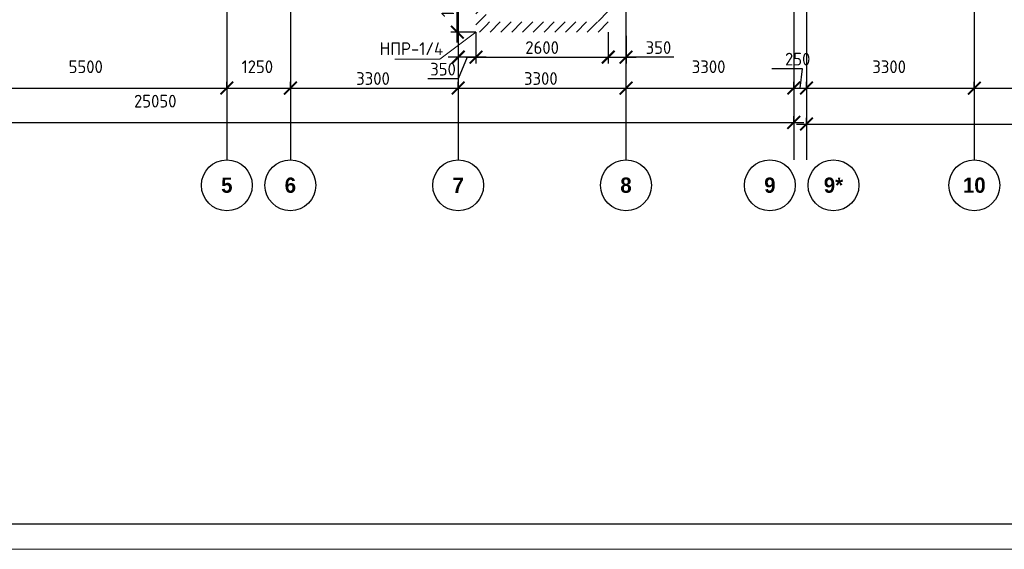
# Model space of a CAD drawing. Header units: millimetres. Extents: x 130535 to 3472113, y -231620 to 121434.
# Tile 3 of 133: x 235554 to 254918, y -52734 to -42313. Entities that reach past the tile are written whole.
import ezdxf

# ---------------------------------------------------------------- set-up
doc = ezdxf.new("R2010")
doc.units = ezdxf.units.MM
doc.linetypes.add('______5', pattern=[1.1, 0.8, -0.1, 0.1, -0.1])
doc.linetypes.add('DASHDOT_axis', pattern=[24, 20, -1.5, 1, -1.5])
doc.layers.get('DEFPOINTS').update_dxf_attribs({"color": 1, "lineweight": 0})
for name, color, linetype, lineweight in [('Колонны текст', 7, 'Continuous', 0), ('Общий01', 7, 'Continuous', 13), ('Оси', 40, '______5', 18), ('РАЗМЕРЫ', 1, 'Continuous', 9), ('ТОНКИЕ', 7, 'Continuous', 9)]:
    doc.layers.add(name, color=color, linetype=linetype, lineweight=lineweight)
doc.layers.add('Стена_ бетон несущ.', color=7, linetype='Continuous', lineweight=70, true_color=0xb4b496)
doc.layers.add('ТОЛСТЫЕ_ОСНОВНЫЕ', color=6, linetype='Continuous')
doc.styles.add('ARIAL', font='arial.ttf')
doc.styles.add('Century Gothic', font='GOTHIC.TTF')
doc.styles.add('GOST-2.304_Type-B', font='GOST_Common.ttf')
doc.dimstyles.new('СПДС', dxfattribs={"dimscale": 100, "dimtxt": 2.5, "dimasz": 2.5, "dimexe": 1.25, "dimexo": 0, "dimtad": 1, "dimdec": 0, "dimtxsty": 'GOST-2.304_Type-B', "dimblk": 'ARCHTICK', "dimcen": 2.5, "dimdle": 2, "dimadec": 0, "dimazin": 2, "dimtfac": 0.75, "dimtdec": 0, "dimtmove": 1, "dimatfit": 3, "dimfxl": 1, "dimtolj": 1, "dimarcsym": 1})
pattern_1 = [(45, (387224.73, -49905.4), (-212.13203, 212.13203), []), (45, (387118.66, -49799.32), (-212.13203, 212.13203), [])]

# ---------------------------------------------------------------- blocks, each defined once
blk = doc.blocks.new('*U26')
at = {"layer": 'ТОЛСТЫЕ_ОСНОВНЫЕ', "color": 6}
blk.add_lwpolyline([(20, 5), (836, 5), (836, 589), (20, 589)], close=True, dxfattribs=at)
at = {"layer": 'ТОНКИЕ'}
blk.add_lwpolyline([(0, 0), (841, 0), (841, 594), (0, 594)], close=True, dxfattribs=at)
blk = doc.blocks.new('_ArchTick')
at = {"color": 0, "linetype": 'ByBlock', "const_width": 0.15}
blk.add_lwpolyline([(-0.5, -0.5), (0.5, 0.5)], dxfattribs=at)
blk = doc.blocks.new('*D170')
at = {"layer": 'DEFPOINTS', "color": 0, "linetype": 'Continuous', "lineweight": 0, "transparency": 16777216}
for p in [(225728, -44335), (250778, -44335), (250778, -44335)]:
    blk.add_point(p, dxfattribs=at)
at = {"layer": 'Оси', "color": 0, "linetype": 'Continuous', "lineweight": -2, "transparency": 16777216}
for p, q in [((225528, -44335), (250978, -44335)), ((225728, -44335), (225728, -44210)), ((250778, -44335), (250778, -44210))]:
    blk.add_line(p, q, dxfattribs=at)
at = {"layer": 'Оси', "color": 0, "linetype": 'Continuous', "lineweight": -2, "transparency": 16777216, "xscale": 250, "yscale": 250, "zscale": 250, "rotation": 180}
blk.add_blockref('_ArchTick', (225728, -44335), dxfattribs=at)
at = {"layer": 'Оси', "color": 0, "linetype": 'Continuous', "lineweight": -2, "transparency": 16777216, "xscale": 250, "yscale": 250, "zscale": 250}
blk.add_blockref('_ArchTick', (250778, -44335), dxfattribs=at)
at = {"layer": 'Оси', "color": 0, "linetype": 'Continuous', "lineweight": 13, "transparency": 16777216, "insert": (238220, -43916), "char_height": 250, "width": 104.17, "attachment_point": 5, "style": 'GOST-2.304_Type-B'}
blk.add_mtext('\\A1;25050', dxfattribs=at)
blk = doc.blocks.new('NSY101')
at = {"color": 0, "linetype": 'ByBlock', "lineweight": -2}
blk.add_circle((0, 0), 0.05, dxfattribs=at)
blk = doc.blocks.new('СЛОЖНЫЙ_ОБЪЕКТ_59')
at = {"layer": 'Оси', "color": 16, "linetype": 'Continuous', "lineweight": 25, "transparency": 33554687, "xscale": 9.999999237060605, "yscale": 9.999999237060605, "zscale": 9.999999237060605}
blk.add_blockref('NSY101', (-147.605, 1.401), dxfattribs=at)
at = {"layer": 'Оси', "color": 16, "linetype": 'Continuous', "lineweight": 25, "transparency": 33554687, "insert": (-147.605, 1.401), "char_height": 0.3, "width": 0.385, "attachment_point": 5, "style": 'Century Gothic'}
blk.add_mtext('\\A1;{\\fCentury Gothic|i0|b1;\\H0.300000;\\W1.000000;\\C16;5}\\P', dxfattribs=at)
blk = doc.blocks.new('СЛОЖНЫЙ_ОБЪЕКТ_60')
at = {"layer": 'Оси', "color": 16, "linetype": 'Continuous', "lineweight": 25, "transparency": 33554687, "xscale": 9.999999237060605, "yscale": 9.999999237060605, "zscale": 9.999999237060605}
blk.add_blockref('NSY101', (-146.355, 1.401), dxfattribs=at)
at = {"layer": 'Оси', "color": 16, "linetype": 'Continuous', "lineweight": 25, "transparency": 33554687, "insert": (-146.355, 1.401), "char_height": 0.3, "width": 0.385, "attachment_point": 5, "style": 'Century Gothic'}
blk.add_mtext('\\A1;{\\fCentury Gothic|i0|b1;\\H0.300000;\\W1.000000;\\C16;6}\\P', dxfattribs=at)
blk = doc.blocks.new('СЛОЖНЫЙ_ОБЪЕКТ_61')
at = {"layer": 'Оси', "color": 16, "linetype": 'Continuous', "lineweight": 25, "transparency": 33554687, "xscale": 9.999999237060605, "yscale": 9.999999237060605, "zscale": 9.999999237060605}
blk.add_blockref('NSY101', (-143.055, 1.401), dxfattribs=at)
at = {"layer": 'Оси', "color": 16, "linetype": 'Continuous', "lineweight": 25, "transparency": 33554687, "insert": (-143.055, 1.401), "char_height": 0.3, "width": 0.385, "attachment_point": 5, "style": 'Century Gothic'}
blk.add_mtext('\\A1;{\\fCentury Gothic|i0|b1;\\H0.300000;\\W1.000000;\\C16;7}\\P', dxfattribs=at)
blk = doc.blocks.new('СЛОЖНЫЙ_ОБЪЕКТ_62')
at = {"layer": 'Оси', "color": 16, "linetype": 'Continuous', "lineweight": 25, "transparency": 33554687, "xscale": 9.999999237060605, "yscale": 9.999999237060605, "zscale": 9.999999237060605}
blk.add_blockref('NSY101', (-139.755, 1.401), dxfattribs=at)
at = {"layer": 'Оси', "color": 16, "linetype": 'Continuous', "lineweight": 25, "transparency": 33554687, "insert": (-139.755, 1.401), "char_height": 0.3, "width": 0.385, "attachment_point": 5, "style": 'Century Gothic'}
blk.add_mtext('\\A1;{\\fCentury Gothic|i0|b1;\\H0.300000;\\W1.000000;\\C16;8}\\P', dxfattribs=at)
blk = doc.blocks.new('СЛОЖНЫЙ_ОБЪЕКТ_63')
at = {"layer": 'Оси', "color": 16, "linetype": 'Continuous', "lineweight": 25, "transparency": 33554687, "xscale": 9.999999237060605, "yscale": 9.999999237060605, "zscale": 9.999999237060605}
blk.add_blockref('NSY101', (-132.905, 1.401), dxfattribs=at)
at = {"layer": 'Оси', "color": 16, "linetype": 'Continuous', "lineweight": 25, "transparency": 33554687, "insert": (-132.905, 1.401), "char_height": 0.3, "width": 0.62, "attachment_point": 5, "style": 'Century Gothic'}
blk.add_mtext('\\A1;{\\fCentury Gothic|i0|b1;\\H0.300000;\\W1.000000;\\C16;10}\\P', dxfattribs=at)
blk = doc.blocks.new('СЛОЖНЫЙ_ОБЪЕКТ_75')
at = {"layer": 'Оси', "color": 16, "linetype": 'Continuous', "lineweight": 25, "transparency": 33554687, "xscale": 9.999999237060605, "yscale": 9.999999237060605, "zscale": 9.999999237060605}
blk.add_blockref('NSY101', (-135.675, 1.401), dxfattribs=at)
at = {"layer": 'Оси', "color": 16, "linetype": 'Continuous', "lineweight": 25, "transparency": 33554687, "insert": (-135.675, 1.401), "char_height": 0.3, "width": 0.57, "attachment_point": 5, "style": 'Century Gothic'}
blk.add_mtext('\\A1;{\\fCentury Gothic|i0|b1;\\H0.300000;\\W1.000000;\\C16;9*}\\P', dxfattribs=at)
blk = doc.blocks.new('СЛОЖНЫЙ_ОБЪЕКТ_76')
at = {"layer": 'Оси', "color": 16, "linetype": 'Continuous', "lineweight": 25, "transparency": 33554687, "xscale": 9.999999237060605, "yscale": 9.999999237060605, "zscale": 9.999999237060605}
blk.add_blockref('NSY101', (-136.925, 1.401), dxfattribs=at)
at = {"layer": 'Оси', "color": 16, "linetype": 'Continuous', "lineweight": 25, "transparency": 33554687, "insert": (-136.925, 1.401), "char_height": 0.3, "width": 0.385, "attachment_point": 5, "style": 'Century Gothic'}
blk.add_mtext('\\A1;{\\fCentury Gothic|i0|b1;\\H0.300000;\\W1.000000;\\C16;9}\\P', dxfattribs=at)
blk = doc.blocks.new('*D174')
at = {"layer": 'DEFPOINTS', "color": 0, "linetype": 'Continuous', "lineweight": 0, "transparency": 16777216}
for p in [(251028, -44366), (272068, -44366), (272068, -44366)]:
    blk.add_point(p, dxfattribs=at)
at = {"layer": 'Оси', "color": 0, "linetype": 'Continuous', "lineweight": -2, "transparency": 16777216}
for p, q in [((251028, -44366), (251028, -44241)), ((272068, -44366), (272068, -44241)), ((250828, -44366), (272268, -44366))]:
    blk.add_line(p, q, dxfattribs=at)
at = {"layer": 'Оси', "color": 0, "linetype": 'Continuous', "lineweight": -2, "transparency": 16777216, "xscale": 250, "yscale": 250, "zscale": 250, "rotation": 180}
blk.add_blockref('_ArchTick', (251028, -44366), dxfattribs=at)
at = {"layer": 'Оси', "color": 0, "linetype": 'Continuous', "lineweight": -2, "transparency": 16777216, "xscale": 250, "yscale": 250, "zscale": 250}
blk.add_blockref('_ArchTick', (272068, -44366), dxfattribs=at)
at = {"layer": 'Оси', "color": 0, "linetype": 'Continuous', "lineweight": 13, "transparency": 16777216, "insert": (260798, -44178), "char_height": 250, "width": 104.17, "attachment_point": 5, "style": 'GOST-2.304_Type-B'}
blk.add_mtext('\\A1;21040', dxfattribs=at)
blk = doc.blocks.new('*D137')
at = {"layer": 'DEFPOINTS', "color": 0, "linetype": 'Continuous', "lineweight": 0, "transparency": 16777216}
for p in [(234128, -43658), (239628, -43658), (239628, -43658)]:
    blk.add_point(p, dxfattribs=at)
at = {"layer": 'Оси', "color": 0, "linetype": 'Continuous', "lineweight": -2, "transparency": 16777216}
for p, q in [((234128, -43658), (234128, -43533)), ((239628, -43658), (239628, -43533)), ((233928, -43658), (239828, -43658))]:
    blk.add_line(p, q, dxfattribs=at)
at = {"layer": 'Оси', "color": 0, "linetype": 'Continuous', "lineweight": -2, "transparency": 16777216, "xscale": 250, "yscale": 250, "zscale": 250, "rotation": 180}
blk.add_blockref('_ArchTick', (234128, -43658), dxfattribs=at)
at = {"layer": 'Оси', "color": 0, "linetype": 'Continuous', "lineweight": -2, "transparency": 16777216, "xscale": 250, "yscale": 250, "zscale": 250}
blk.add_blockref('_ArchTick', (239628, -43658), dxfattribs=at)
at = {"layer": 'Оси', "color": 0, "linetype": 'Continuous', "lineweight": 13, "transparency": 16777216, "insert": (236853, -43239), "char_height": 250, "width": 83.33, "attachment_point": 5, "style": 'GOST-2.304_Type-B'}
blk.add_mtext('\\A1;5500', dxfattribs=at)
blk = doc.blocks.new('*D138')
at = {"layer": 'DEFPOINTS', "color": 0, "linetype": 'Continuous', "lineweight": 0, "transparency": 16777216}
for p in [(239628, -43658), (240878, -43658), (240878, -43658)]:
    blk.add_point(p, dxfattribs=at)
at = {"layer": 'Оси', "color": 0, "linetype": 'Continuous', "lineweight": -2, "transparency": 16777216}
for p, q in [((239628, -43658), (239628, -43533)), ((240878, -43658), (240878, -43533)), ((239428, -43658), (241078, -43658))]:
    blk.add_line(p, q, dxfattribs=at)
at = {"layer": 'Оси', "color": 0, "linetype": 'Continuous', "lineweight": -2, "transparency": 16777216, "xscale": 250, "yscale": 250, "zscale": 250, "rotation": 180}
blk.add_blockref('_ArchTick', (239628, -43658), dxfattribs=at)
at = {"layer": 'Оси', "color": 0, "linetype": 'Continuous', "lineweight": -2, "transparency": 16777216, "xscale": 250, "yscale": 250, "zscale": 250}
blk.add_blockref('_ArchTick', (240878, -43658), dxfattribs=at)
at = {"layer": 'Оси', "color": 0, "linetype": 'Continuous', "lineweight": 13, "transparency": 16777216, "insert": (240228, -43239), "char_height": 250, "width": 83.33, "attachment_point": 5, "style": 'GOST-2.304_Type-B'}
blk.add_mtext('\\A1;1250', dxfattribs=at)
blk = doc.blocks.new('*D139')
at = {"layer": 'DEFPOINTS', "color": 0, "linetype": 'Continuous', "lineweight": 0, "transparency": 16777216}
for p in [(240878, -43658), (244178, -43658), (244178, -43658)]:
    blk.add_point(p, dxfattribs=at)
at = {"layer": 'Оси', "color": 0, "linetype": 'Continuous', "lineweight": -2, "transparency": 16777216}
for p, q in [((240878, -43658), (240878, -43533)), ((244178, -43658), (244178, -43533)), ((240678, -43658), (244378, -43658))]:
    blk.add_line(p, q, dxfattribs=at)
at = {"layer": 'Оси', "color": 0, "linetype": 'Continuous', "lineweight": -2, "transparency": 16777216, "xscale": 250, "yscale": 250, "zscale": 250, "rotation": 180}
blk.add_blockref('_ArchTick', (240878, -43658), dxfattribs=at)
at = {"layer": 'Оси', "color": 0, "linetype": 'Continuous', "lineweight": -2, "transparency": 16777216, "xscale": 250, "yscale": 250, "zscale": 250}
blk.add_blockref('_ArchTick', (244178, -43658), dxfattribs=at)
at = {"layer": 'Оси', "color": 0, "linetype": 'Continuous', "lineweight": 13, "transparency": 16777216, "insert": (242503, -43471), "char_height": 250, "width": 83.33, "attachment_point": 5, "style": 'GOST-2.304_Type-B'}
blk.add_mtext('\\A1;3300', dxfattribs=at)
blk = doc.blocks.new('*D140')
at = {"layer": 'DEFPOINTS', "color": 0, "linetype": 'Continuous', "lineweight": 0, "transparency": 16777216}
for p in [(244178, -43658), (247478, -43658), (247478, -43658)]:
    blk.add_point(p, dxfattribs=at)
at = {"layer": 'Оси', "color": 0, "linetype": 'Continuous', "lineweight": -2, "transparency": 16777216}
for p, q in [((244178, -43658), (244178, -43533)), ((247478, -43658), (247478, -43533)), ((243978, -43658), (247678, -43658))]:
    blk.add_line(p, q, dxfattribs=at)
at = {"layer": 'Оси', "color": 0, "linetype": 'Continuous', "lineweight": -2, "transparency": 16777216, "xscale": 250, "yscale": 250, "zscale": 250, "rotation": 180}
blk.add_blockref('_ArchTick', (244178, -43658), dxfattribs=at)
at = {"layer": 'Оси', "color": 0, "linetype": 'Continuous', "lineweight": -2, "transparency": 16777216, "xscale": 250, "yscale": 250, "zscale": 250}
blk.add_blockref('_ArchTick', (247478, -43658), dxfattribs=at)
at = {"layer": 'Оси', "color": 0, "linetype": 'Continuous', "lineweight": 13, "transparency": 16777216, "insert": (245803, -43471), "char_height": 250, "width": 83.33, "attachment_point": 5, "style": 'GOST-2.304_Type-B'}
blk.add_mtext('\\A1;3300', dxfattribs=at)
blk = doc.blocks.new('*D141')
at = {"layer": 'DEFPOINTS', "color": 0, "linetype": 'Continuous', "lineweight": 0, "transparency": 16777216}
for p in [(247478, -43658), (250778, -43658), (250778, -43658)]:
    blk.add_point(p, dxfattribs=at)
at = {"layer": 'Оси', "color": 0, "linetype": 'Continuous', "lineweight": -2, "transparency": 16777216}
for p, q in [((247478, -43658), (247478, -43533)), ((250778, -43658), (250778, -43533)), ((247278, -43658), (250978, -43658))]:
    blk.add_line(p, q, dxfattribs=at)
at = {"layer": 'Оси', "color": 0, "linetype": 'Continuous', "lineweight": -2, "transparency": 16777216, "xscale": 250, "yscale": 250, "zscale": 250, "rotation": 180}
blk.add_blockref('_ArchTick', (247478, -43658), dxfattribs=at)
at = {"layer": 'Оси', "color": 0, "linetype": 'Continuous', "lineweight": -2, "transparency": 16777216, "xscale": 250, "yscale": 250, "zscale": 250}
blk.add_blockref('_ArchTick', (250778, -43658), dxfattribs=at)
at = {"layer": 'Оси', "color": 0, "linetype": 'Continuous', "lineweight": 13, "transparency": 16777216, "insert": (249103, -43239), "char_height": 250, "width": 83.33, "attachment_point": 5, "style": 'GOST-2.304_Type-B'}
blk.add_mtext('\\A1;3300', dxfattribs=at)
blk = doc.blocks.new('*D142')
at = {"layer": 'DEFPOINTS', "color": 0, "linetype": 'Continuous', "lineweight": 0, "transparency": 16777216}
for p in [(250778, -43658), (251028, -43658), (251028, -43658)]:
    blk.add_point(p, dxfattribs=at)
at = {"layer": 'Оси', "color": 0, "linetype": 'Continuous', "lineweight": -2, "transparency": 16777216}
for p, q in [((250948, -43277), (250348, -43277)), ((250903, -43658), (250948, -43277)), ((250778, -43658), (250778, -43533)), ((251028, -43658), (251028, -43533)), ((250578, -43658), (251228, -43658))]:
    blk.add_line(p, q, dxfattribs=at)
at = {"layer": 'Оси', "color": 0, "linetype": 'Continuous', "lineweight": -2, "transparency": 16777216, "xscale": 250, "yscale": 250, "zscale": 250, "rotation": 180}
blk.add_blockref('_ArchTick', (250778, -43658), dxfattribs=at)
at = {"layer": 'Оси', "color": 0, "linetype": 'Continuous', "lineweight": -2, "transparency": 16777216, "xscale": 250, "yscale": 250, "zscale": 250}
blk.add_blockref('_ArchTick', (251028, -43658), dxfattribs=at)
at = {"layer": 'Оси', "color": 0, "linetype": 'Continuous', "lineweight": 13, "transparency": 16777216, "insert": (250854, -43089), "char_height": 250, "width": 62.5, "attachment_point": 5, "style": 'GOST-2.304_Type-B'}
blk.add_mtext('\\A1;250', dxfattribs=at)
blk = doc.blocks.new('*D143')
at = {"layer": 'DEFPOINTS', "color": 0, "linetype": 'Continuous', "lineweight": 0, "transparency": 16777216}
for p in [(251028, -43658), (254328, -43658), (254328, -43658)]:
    blk.add_point(p, dxfattribs=at)
at = {"layer": 'Оси', "color": 0, "linetype": 'Continuous', "lineweight": -2, "transparency": 16777216}
for p, q in [((251028, -43658), (251028, -43533)), ((254328, -43658), (254328, -43533)), ((250828, -43658), (254528, -43658))]:
    blk.add_line(p, q, dxfattribs=at)
at = {"layer": 'Оси', "color": 0, "linetype": 'Continuous', "lineweight": -2, "transparency": 16777216, "xscale": 250, "yscale": 250, "zscale": 250, "rotation": 180}
blk.add_blockref('_ArchTick', (251028, -43658), dxfattribs=at)
at = {"layer": 'Оси', "color": 0, "linetype": 'Continuous', "lineweight": -2, "transparency": 16777216, "xscale": 250, "yscale": 250, "zscale": 250}
blk.add_blockref('_ArchTick', (254328, -43658), dxfattribs=at)
at = {"layer": 'Оси', "color": 0, "linetype": 'Continuous', "lineweight": 13, "transparency": 16777216, "insert": (252653, -43239), "char_height": 250, "width": 83.33, "attachment_point": 5, "style": 'GOST-2.304_Type-B'}
blk.add_mtext('\\A1;3300', dxfattribs=at)
blk = doc.blocks.new('*D144')
at = {"layer": 'DEFPOINTS', "color": 0, "linetype": 'Continuous', "lineweight": 0, "transparency": 16777216}
for p in [(254328, -43658), (257628, -43658), (257628, -43658)]:
    blk.add_point(p, dxfattribs=at)
at = {"layer": 'Оси', "color": 0, "linetype": 'Continuous', "lineweight": -2, "transparency": 16777216}
for p, q in [((254328, -43658), (254328, -43533)), ((257628, -43658), (257628, -43533)), ((254128, -43658), (257828, -43658))]:
    blk.add_line(p, q, dxfattribs=at)
at = {"layer": 'Оси', "color": 0, "linetype": 'Continuous', "lineweight": -2, "transparency": 16777216, "xscale": 250, "yscale": 250, "zscale": 250, "rotation": 180}
blk.add_blockref('_ArchTick', (254328, -43658), dxfattribs=at)
at = {"layer": 'Оси', "color": 0, "linetype": 'Continuous', "lineweight": -2, "transparency": 16777216, "xscale": 250, "yscale": 250, "zscale": 250}
blk.add_blockref('_ArchTick', (257628, -43658), dxfattribs=at)
at = {"layer": 'Оси', "color": 0, "linetype": 'Continuous', "lineweight": 13, "transparency": 16777216, "insert": (255953, -43239), "char_height": 250, "width": 83.33, "attachment_point": 5, "style": 'GOST-2.304_Type-B'}
blk.add_mtext('\\A1;3300', dxfattribs=at)
blk = doc.blocks.new('*D187')
at = {"layer": 'DEFPOINTS', "color": 0, "linetype": 'Continuous', "lineweight": 0, "transparency": 16777216}
for p in [(244528, -42559, -350), (247128, -42559, -350), (247128, -43050)]:
    blk.add_point(p, dxfattribs=at)
at = {"layer": 'РАЗМЕРЫ', "color": 0, "linetype": 'Continuous', "lineweight": -2, "transparency": 16777216}
for p, q in [((244528, -42559), (244528, -43175)), ((247128, -42559), (247128, -43175)), ((244328, -43050), (247328, -43050))]:
    blk.add_line(p, q, dxfattribs=at)
at = {"layer": 'РАЗМЕРЫ', "color": 0, "linetype": 'Continuous', "lineweight": -2, "transparency": 16777216, "xscale": 250, "yscale": 250, "zscale": 250, "rotation": 180}
blk.add_blockref('_ArchTick', (244528, -43050), dxfattribs=at)
at = {"layer": 'РАЗМЕРЫ', "color": 0, "linetype": 'Continuous', "lineweight": -2, "transparency": 16777216, "xscale": 250, "yscale": 250, "zscale": 250}
blk.add_blockref('_ArchTick', (247128, -43050), dxfattribs=at)
at = {"layer": 'РАЗМЕРЫ', "color": 0, "linetype": 'Continuous', "lineweight": 0, "transparency": 16777216, "insert": (245828, -42862), "char_height": 250, "attachment_point": 5, "style": 'GOST-2.304_Type-B'}
blk.add_mtext('\\A1;2600', dxfattribs=at)
blk = doc.blocks.new('*D188')
at = {"layer": 'DEFPOINTS', "color": 0, "linetype": 'Continuous', "lineweight": 0, "transparency": 16777216}
for p in [(244159, -41359), (244528, -41359, -350), (244528, -42559, -350)]:
    blk.add_point(p, dxfattribs=at)
at = {"layer": 'РАЗМЕРЫ', "color": 0, "linetype": 'Continuous', "lineweight": -2, "transparency": 16777216}
for p, q in [((244159, -42759), (244159, -41159)), ((244528, -41359), (244034, -41359)), ((244528, -42559), (244034, -42559))]:
    blk.add_line(p, q, dxfattribs=at)
at = {"layer": 'РАЗМЕРЫ', "color": 0, "linetype": 'Continuous', "lineweight": -2, "transparency": 16777216, "xscale": 250, "yscale": 250, "zscale": 250}
for p, rotation in [((244159, -41359), 90), ((244159, -42559), 270)]:
    blk.add_blockref('_ArchTick', p, dxfattribs=dict(at, rotation=rotation))
at = {"layer": 'РАЗМЕРЫ', "color": 0, "linetype": 'Continuous', "lineweight": 0, "transparency": 16777216, "insert": (243972, -41959), "char_height": 250, "attachment_point": 5, "rotation": 90, "style": 'GOST-2.304_Type-B'}
blk.add_mtext('\\A1;1200', dxfattribs=at)
blk = doc.blocks.new('*D189')
at = {"layer": 'DEFPOINTS', "color": 0, "linetype": 'Continuous', "lineweight": 0, "transparency": 16777216}
for p in [(244178, -42559), (244528, -42559), (244178, -43050)]:
    blk.add_point(p, dxfattribs=at)
at = {"layer": 'РАЗМЕРЫ', "color": 0, "linetype": 'Continuous', "lineweight": -2, "transparency": 16777216}
for p, q in [((244178, -42559), (244178, -43175)), ((244528, -42559), (244528, -43175)), ((244728, -43050), (243978, -43050)), ((244353, -43050), (244180, -43474)), ((244180, -43474), (243580, -43474))]:
    blk.add_line(p, q, dxfattribs=at)
at = {"layer": 'РАЗМЕРЫ', "color": 0, "linetype": 'Continuous', "lineweight": -2, "transparency": 16777216, "xscale": 250, "yscale": 250, "zscale": 250, "rotation": 180}
blk.add_blockref('_ArchTick', (244178, -43050), dxfattribs=at)
at = {"layer": 'РАЗМЕРЫ', "color": 0, "linetype": 'Continuous', "lineweight": -2, "transparency": 16777216, "xscale": 250, "yscale": 250, "zscale": 250}
blk.add_blockref('_ArchTick', (244528, -43050), dxfattribs=at)
at = {"layer": 'РАЗМЕРЫ', "color": 0, "linetype": 'Continuous', "lineweight": 0, "transparency": 16777216, "insert": (243880, -43287), "char_height": 250, "attachment_point": 5, "style": 'GOST-2.304_Type-B'}
blk.add_mtext('\\A1;350', dxfattribs=at)
blk = doc.blocks.new('*D190')
at = {"layer": 'DEFPOINTS', "color": 0, "linetype": 'Continuous', "lineweight": 0, "transparency": 16777216}
for p in [(247128, -42630), (247478, -42630), (247478, -43050)]:
    blk.add_point(p, dxfattribs=at)
at = {"layer": 'РАЗМЕРЫ', "color": 0, "linetype": 'Continuous', "lineweight": -2, "transparency": 16777216}
for p, q in [((247128, -42630), (247128, -43175)), ((247478, -42630), (247478, -43175)), ((246928, -43050), (247678, -43050)), ((248416, -43050), (247478, -43050))]:
    blk.add_line(p, q, dxfattribs=at)
at = {"layer": 'РАЗМЕРЫ', "color": 0, "linetype": 'Continuous', "lineweight": -2, "transparency": 16777216, "xscale": 250, "yscale": 250, "zscale": 250, "rotation": 180}
blk.add_blockref('_ArchTick', (247128, -43050), dxfattribs=at)
at = {"layer": 'РАЗМЕРЫ', "color": 0, "linetype": 'Continuous', "lineweight": -2, "transparency": 16777216, "xscale": 250, "yscale": 250, "zscale": 250}
blk.add_blockref('_ArchTick', (247478, -43050), dxfattribs=at)
at = {"layer": 'РАЗМЕРЫ', "color": 0, "linetype": 'Continuous', "lineweight": 0, "transparency": 16777216, "insert": (248116, -42862), "char_height": 250, "attachment_point": 5, "style": 'GOST-2.304_Type-B'}
blk.add_mtext('\\A1;350', dxfattribs=at)

msp = doc.modelspace()

# ---------------------------------------------------------------- hatches: boundary and pattern name
at = {"layer": 'Стена_ бетон несущ.', "linetype": 'Continuous', "lineweight": 35, "transparency": 33554687}
h = msp.add_hatch(dxfattribs=at)
h.set_pattern_fill('__________5', scale=100, style=0, pattern_type=2)
h.set_pattern_definition(pattern_1)
h.paths.add_polyline_path([(244527.8, -41358.5), (244527.8, -42558.5), (244727.8, -42558.5), (244727.8, -41358.5)], flags=0)
h = msp.add_hatch(dxfattribs=at)
h.set_pattern_fill('__________5', scale=100, style=0, pattern_type=2)
h.set_pattern_definition(pattern_1)
h.paths.add_polyline_path([(247127.8, -42558.5), (247127.8, -41358.5), (246927.8, -41358.5), (246927.8, -42558.5)], flags=0)
h = msp.add_hatch(dxfattribs=at)
h.set_pattern_fill('__________5', scale=100, style=0, pattern_type=2)
h.set_pattern_definition(pattern_1)
h.paths.add_polyline_path([(244727.8, -42558.5), (246927.8, -42558.5), (246927.8, -42358.5), (244727.8, -42358.5)], flags=0)

# ---------------------------------------------------------------- linework, layer by layer
at = {"color": 7, "linetype": 'DASHDOT_axis'}
for p, q in [((239627.8, 5808.8), (239627.8, -45070.9)), ((240877.8, 5808.8), (240877.8, -45070.9)), ((244177.8, -24555.5), (244177.8, -45070.9)), ((247477.8, -24555.5), (247477.8, -45070.9)), ((250777.8, -24555.5), (250777.8, -45070.9)), ((251027.8, -24555.5), (251027.8, -45070.9)), ((254327.8, -24555.5), (254327.8, -45070.9))]:
    msp.add_line(p, q, dxfattribs=at)
at = {"layer": 'Колонны текст', "color": 7, "linetype": 'Continuous', "lineweight": 0}
msp.add_lwpolyline([(244527.8, -42558.5), (243814.9, -43088.5), (242931.4, -43088.5)], dxfattribs=at)

# ---------------------------------------------------------------- block references
at = {"color": 7, "xscale": 100, "yscale": 100, "zscale": 100}
msp.add_blockref('*U26', (213936.3, -52733.6), dxfattribs=at)
at = {"layer": 'Оси', "color": 7, "linetype": 'Continuous', "lineweight": 25, "transparency": 33554687, "xscale": 1000, "yscale": 1000, "zscale": 1000}
for name in ['СЛОЖНЫЙ_ОБЪЕКТ_59', 'СЛОЖНЫЙ_ОБЪЕКТ_60', 'СЛОЖНЫЙ_ОБЪЕКТ_61', 'СЛОЖНЫЙ_ОБЪЕКТ_62', 'СЛОЖНЫЙ_ОБЪЕКТ_76', 'СЛОЖНЫЙ_ОБЪЕКТ_75', 'СЛОЖНЫЙ_ОБЪЕКТ_63']:
    msp.add_blockref(name, (387232.5, -46972.2), dxfattribs=at)

# ---------------------------------------------------------------- texts
at = {"layer": 'Колонны текст', "color": 7, "linetype": 'Continuous', "lineweight": 0, "insert": (242631.6, -42758.5), "char_height": 250, "attachment_point": 1, "style": 'GOST-2.304_Type-B'}
msp.add_mtext_dynamic_manual_height_columns('\\pt0;НПР-1/4', width=725.06, gutter_width=12.5, heights=[0], dxfattribs=at)
at = {"layer": 'Общий01', "color": 7, "linetype": 'Continuous', "lineweight": 25, "transparency": 33554687, "insert": (237585.2, -45133.4), "char_height": 400, "width": 2697.045, "attachment_point": 7, "style": 'ARIAL'}
msp.add_mtext('\\A1;{\\fArial|i0|b1;\\H0.400000;\\W1.000000;\\C7;Секция 3}\\P', dxfattribs=at)

# ---------------------------------------------------------------- dimensions: what is measured, and where the dimension line sits
at = {"layer": 'Оси', "color": 7, "linetype": 'Continuous', "lineweight": 13, "transparency": 33554687}
for base, p1, p2, picture, middle in [((251027.8, -43658.1), (250777.8, -43658.1), (251027.8, -43658.1), '*D142', (250885.1, -43276.9)), ((239627.8, -43658.1), (234127.8, -43658.1), (239627.8, -43658.1), '*D137', (236852.6, -43426.9)), ((240877.8, -43658.1), (239627.8, -43658.1), (240877.8, -43658.1), '*D138', (240227.6, -43426.9)), ((250777.8, -43658.1), (247477.8, -43658.1), (250777.8, -43658.1), '*D141', (249102.6, -43426.9)), ((254327.8, -43658.1), (251027.8, -43658.1), (254327.8, -43658.1), '*D143', (252652.6, -43426.9)), ((257627.8, -43658.1), (254327.8, -43658.1), (257627.8, -43658.1), '*D144', (255952.6, -43426.9)), ((250777.8, -44334.8), (225727.8, -44334.8), (250777.8, -44334.8), '*D170', (238220.2, -44103.5))]:
    dim = msp.add_linear_dim(base=base, p1=p1, p2=p2, dimstyle='СПДС', override={"dimtxt": 2.5, "dimgap": 0.625}, dxfattribs=at)
    dim.commit()
    dim.dimension.update_dxf_attribs({"geometry": picture, "text_midpoint": middle, "dimtype": 160})
for base, p1, p2, picture, middle in [((244177.8, -43658.1), (240877.8, -43658.1), (244177.8, -43658.1), '*D139', (242502.6, -43658.1)), ((247477.8, -43658.1), (244177.8, -43658.1), (247477.8, -43658.1), '*D140', (245802.6, -43658.1)), ((272067.8, -44365.5), (251027.8, -44365.5), (272067.8, -44365.5), '*D174', (260797.7, -44365.5))]:
    dim = msp.add_linear_dim(base=base, p1=p1, p2=p2, dimstyle='СПДС', dxfattribs=at)
    dim.commit()
    dim.dimension.update_dxf_attribs({"geometry": picture, "text_midpoint": middle, "dimtype": 160})
at = {"layer": 'РАЗМЕРЫ', "color": 7, "linetype": 'Continuous', "lineweight": 0}
dim = msp.add_linear_dim(base=(244159.5, -41358.5), p1=(244527.8, -42558.5, -350), p2=(244527.8, -41358.5, -350), angle=90, dimstyle='СПДС', override={"dimtxt": 2.5, "dimgap": 0.625}, dxfattribs=at)
dim.commit()
dim.dimension.update_dxf_attribs({"geometry": '*D188', "text_midpoint": (243972, -41958.5)})
for base, p1, p2, picture, middle in [((244177.8, -43049.5), (244527.8, -42558.5), (244177.8, -42558.5), '*D189', (244117.2, -43474.2)), ((247477.8, -43049.5), (247127.8, -42629.8), (247477.8, -42629.8), '*D190', (248115.7, -43003))]:
    dim = msp.add_linear_dim(base=base, p1=p1, p2=p2, dimstyle='СПДС', dxfattribs=at)
    dim.commit()
    dim.dimension.update_dxf_attribs({"geometry": picture, "text_midpoint": middle, "dimtype": 160})
dim = msp.add_linear_dim(base=(247127.8, -43049.5), p1=(244527.8, -42558.5, -350), p2=(247127.8, -42558.5, -350), dimstyle='СПДС', dxfattribs=at)
dim.commit()
dim.dimension.update_dxf_attribs({"geometry": '*D187', "text_midpoint": (245827.8, -42862)})

doc.saveas('drawing.dxf')
